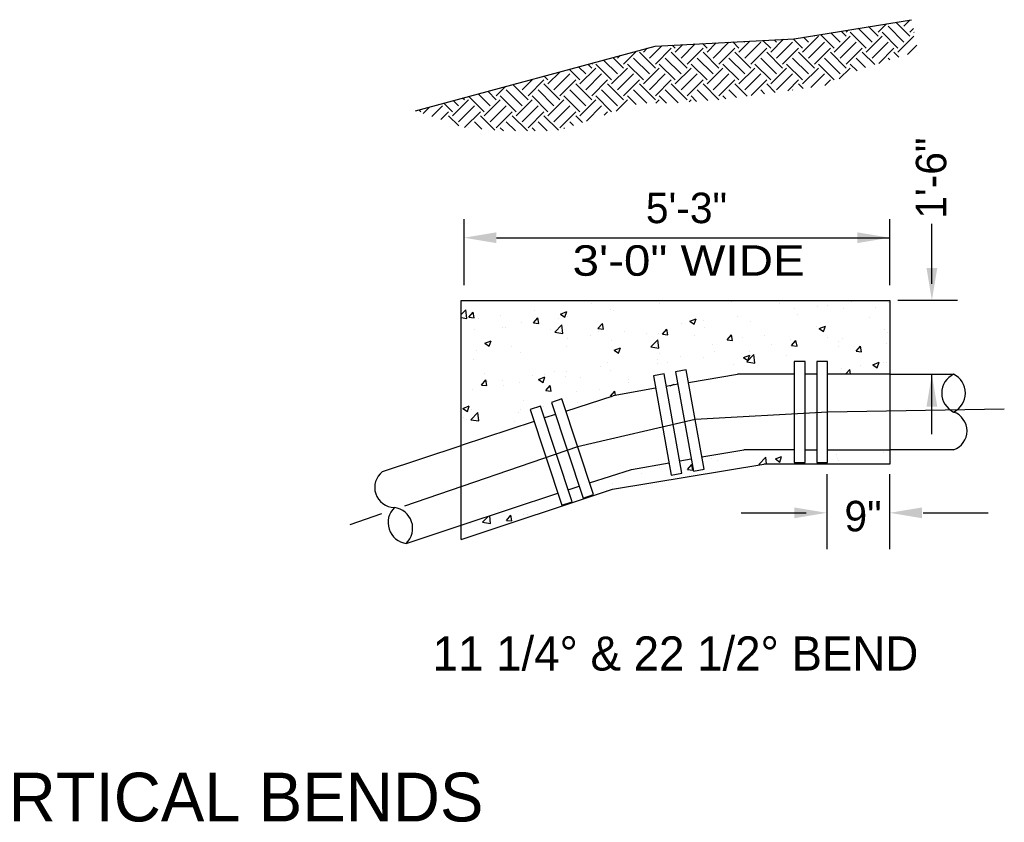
# Model space of a CAD drawing. Header units: feet. Extents: x 6 to 310, y -41 to 128.
# Tile 9 of 44: x 203.64 to 207.67, y 9.2 to 12.5. Entities that reach past the tile are written whole.
import ezdxf
from ezdxf.enums import TextEntityAlignment as Align

# ---------------------------------------------------------------- set-up
doc = ezdxf.new("R2010")
doc.units = ezdxf.units.FT
doc.header["$MEASUREMENT"] = 0
doc.linetypes.add('DASHDOT', pattern=[1, 0.5, -0.25, 0, -0.25])
doc.linetypes.add('E', pattern=[1, 0.75, -0.05, 0.15, -0.05])
for name, color, linetype in [('DETAIL', 1, 'Continuous'), ('MISC_LINE', 10, 'DASHDOT'), ('text', 9, 'Continuous')]:
    doc.layers.add(name, color=color, linetype=linetype)
doc.styles.add('Slanted-Normal', font='font31.shx', dxfattribs={"height": 0.14})

msp = doc.modelspace()

# ---------------------------------------------------------------- linework, layer by layer
at = {"color": 247}
for p, q in [((207.15558, 12.44549), (207.19041, 12.48032)), ((207.28607, 12.42918), (207.22874, 12.48652)), ((207.2616, 12.46996), (207.28769, 12.49604)), ((207.00063, 12.40472), (206.96194, 12.4434)), ((207.0251, 12.42918), (207.00407, 12.45021)), ((207.0251, 12.44549), (207.03478, 12.45517)), ((207.10665, 12.38025), (207.04141, 12.44549)), ((207.13112, 12.40472), (207.07428, 12.46156)), ((207.15558, 12.42918), (207.1164, 12.46836)), ((207.13112, 12.46996), (207.13205, 12.47089)), ((207.23714, 12.38025), (207.17189, 12.44549)), ((207.2616, 12.40472), (207.19636, 12.46996)), ((207.28607, 12.44549), (207.30074, 12.46016)), ((207.30398, 12.44389), (207.30238, 12.44549)), ((206.34819, 12.33947), (206.4061, 12.39738)), ((206.45421, 12.38025), (206.43551, 12.39895)), ((206.45421, 12.36394), (206.49227, 12.402)), ((206.47868, 12.33947), (206.54392, 12.40472)), ((206.5847, 12.38025), (206.55936, 12.40559)), ((206.5847, 12.36394), (206.63015, 12.40939)), ((206.60917, 12.40472), (206.6058, 12.40808)), ((206.60917, 12.33947), (206.67441, 12.40472)), ((206.71519, 12.38025), (206.68321, 12.41223)), ((206.71519, 12.36394), (206.76803, 12.41678)), ((206.73965, 12.40472), (206.72965, 12.41472)), ((206.73965, 12.33947), (206.8049, 12.40472)), ((206.84568, 12.38025), (206.80706, 12.41887)), ((206.84568, 12.36394), (206.91092, 12.42918)), ((206.87014, 12.40472), (206.8496, 12.42525)), ((206.87014, 12.33947), (206.93539, 12.40472)), ((206.89461, 12.42918), (206.89173, 12.43206)), ((206.97616, 12.38025), (206.91981, 12.4366)), ((206.97616, 12.36394), (207.04141, 12.42918)), ((207.00063, 12.33947), (207.06587, 12.40472)), ((207.10665, 12.36394), (207.17189, 12.42918)), ((207.13112, 12.33947), (207.19636, 12.40472)), ((207.23714, 12.36394), (207.30238, 12.42918)), ((206.11168, 12.315), (206.16456, 12.36788)), ((206.24217, 12.29869), (206.17693, 12.36394)), ((206.19324, 12.36394), (206.20924, 12.37994)), ((206.2177, 12.33947), (206.26822, 12.38999)), ((206.24217, 12.315), (206.30741, 12.38025)), ((206.37266, 12.29869), (206.30741, 12.36394)), ((206.32372, 12.38025), (206.31166, 12.39231)), ((206.32372, 12.36394), (206.35439, 12.39461)), ((206.37266, 12.315), (206.4379, 12.38025)), ((206.50314, 12.29869), (206.4379, 12.36394)), ((206.50314, 12.315), (206.56839, 12.38025)), ((206.63363, 12.29869), (206.56839, 12.36394)), ((206.63363, 12.315), (206.69888, 12.38025)), ((206.76412, 12.29869), (206.69888, 12.36394)), ((206.76412, 12.315), (206.82936, 12.38025)), ((206.89461, 12.29869), (206.82936, 12.36394)), ((206.89461, 12.315), (206.95985, 12.38025)), ((207.0251, 12.29869), (206.95985, 12.36394)), ((207.0251, 12.315), (207.09034, 12.38025)), ((207.14173, 12.31255), (207.09034, 12.36394)), ((207.1583, 12.31773), (207.22083, 12.38025)), ((207.24117, 12.34359), (207.22083, 12.36394)), ((207.27687, 12.35474), (207.31431, 12.39217)), ((205.98119, 12.315), (205.98582, 12.31963)), ((206.08722, 12.27423), (206.02991, 12.33153)), ((206.11168, 12.29869), (206.06844, 12.34193)), ((206.08722, 12.33947), (206.09753, 12.34979)), ((206.2177, 12.27423), (206.15246, 12.33947)), ((206.34819, 12.27423), (206.28295, 12.33947)), ((206.47868, 12.27423), (206.41343, 12.33947)), ((206.60917, 12.27423), (206.54392, 12.33947)), ((206.73965, 12.27423), (206.67441, 12.33947)), ((206.87014, 12.27423), (206.8049, 12.33947)), ((207.00063, 12.27423), (206.93539, 12.33947)), ((207.10443, 12.30091), (207.06587, 12.33947)), ((207.20388, 12.33195), (207.19636, 12.33947)), ((205.80177, 12.23345), (205.85176, 12.28344)), ((205.82624, 12.27423), (205.82441, 12.27606)), ((205.93226, 12.24976), (205.88863, 12.29339)), ((205.95673, 12.27423), (205.92716, 12.30379)), ((205.93226, 12.23345), (205.99751, 12.29869)), ((205.98119, 12.29869), (205.96569, 12.3142)), ((206.06275, 12.24976), (205.99751, 12.315)), ((206.06275, 12.23345), (206.12799, 12.29869)), ((206.19324, 12.24976), (206.12799, 12.315)), ((206.19324, 12.23345), (206.25848, 12.29869)), ((206.32372, 12.24976), (206.25848, 12.315)), ((206.32372, 12.23345), (206.38897, 12.29869)), ((206.45421, 12.24976), (206.38897, 12.315)), ((206.45421, 12.23345), (206.51946, 12.29869)), ((206.5847, 12.24976), (206.51946, 12.315)), ((206.5847, 12.23345), (206.64994, 12.29869)), ((206.71519, 12.24976), (206.64994, 12.315)), ((206.71519, 12.23345), (206.78043, 12.29869)), ((206.84568, 12.24976), (206.78043, 12.315)), ((206.84568, 12.23345), (206.91092, 12.29869)), ((206.97616, 12.24976), (206.91092, 12.315)), ((206.99647, 12.25376), (207.04141, 12.29869)), ((207.0695, 12.28692), (207.04141, 12.315)), ((205.67129, 12.23345), (205.67302, 12.23519)), ((205.69575, 12.20898), (205.74005, 12.25328)), ((205.72022, 12.18452), (205.78546, 12.24976)), ((205.80177, 12.24976), (205.78588, 12.26565)), ((205.82624, 12.20898), (205.89148, 12.27423)), ((205.85071, 12.18452), (205.91595, 12.24976)), ((205.95673, 12.20898), (206.02197, 12.27423)), ((205.98119, 12.18452), (206.04644, 12.24976)), ((206.08722, 12.20898), (206.15246, 12.27423)), ((206.11168, 12.18452), (206.17693, 12.24976)), ((206.2177, 12.20898), (206.28295, 12.27423)), ((206.24217, 12.18452), (206.30741, 12.24976)), ((206.34819, 12.20898), (206.41343, 12.27423)), ((206.37266, 12.18452), (206.4379, 12.24976)), ((206.47868, 12.20898), (206.54392, 12.27423)), ((206.50314, 12.18452), (206.56839, 12.24976)), ((206.60917, 12.20898), (206.67441, 12.27423)), ((206.63486, 12.18574), (206.69888, 12.24976)), ((206.73965, 12.20898), (206.8049, 12.27423)), ((206.78539, 12.20579), (206.82936, 12.24976)), ((206.87948, 12.21832), (206.93539, 12.27423)), ((206.93672, 12.22663), (206.95985, 12.24976)), ((205.58973, 12.16821), (205.5547, 12.20324)), ((205.58973, 12.18452), (205.62834, 12.22312)), ((205.69575, 12.14374), (205.63051, 12.20898)), ((205.72022, 12.16821), (205.65744, 12.23098)), ((205.82624, 12.14374), (205.761, 12.20898)), ((205.85071, 12.16821), (205.78546, 12.23345)), ((205.95673, 12.14374), (205.89148, 12.20898)), ((205.98119, 12.16821), (205.91595, 12.23345)), ((206.08722, 12.14374), (206.02197, 12.20898)), ((206.11168, 12.16821), (206.04644, 12.23345)), ((206.20692, 12.15452), (206.15246, 12.20898)), ((206.24217, 12.16821), (206.17693, 12.23345)), ((206.33544, 12.15649), (206.28295, 12.20898)), ((206.37266, 12.16821), (206.30741, 12.23345)), ((206.45724, 12.16518), (206.41343, 12.20898)), ((206.50291, 12.16844), (206.4379, 12.23345)), ((206.57512, 12.17778), (206.54392, 12.20898)), ((206.6183, 12.18354), (206.56839, 12.23345)), ((206.69027, 12.19312), (206.67441, 12.20898)), ((206.73345, 12.19887), (206.69888, 12.23345)), ((206.80542, 12.20846), (206.8049, 12.20898)), ((206.84861, 12.21421), (206.82936, 12.23345)), ((205.41031, 12.11927), (205.37488, 12.1547)), ((205.41031, 12.10296), (205.47555, 12.16821)), ((205.43478, 12.14374), (205.41341, 12.1651)), ((205.45924, 12.16821), (205.45195, 12.1755)), ((205.5408, 12.11927), (205.47763, 12.18244)), ((205.56526, 12.14374), (205.51616, 12.19284)), ((205.5408, 12.10296), (205.60604, 12.16821)), ((205.67129, 12.11927), (205.60604, 12.18452)), ((205.67129, 12.10296), (205.73653, 12.16821)), ((205.80177, 12.11927), (205.73653, 12.18452)), ((205.80177, 12.10296), (205.86702, 12.16821)), ((205.93226, 12.11927), (205.86702, 12.18452)), ((205.93226, 12.10296), (205.99751, 12.16821)), ((206.06275, 12.11927), (205.99751, 12.18452)), ((206.08167, 12.12188), (206.12799, 12.16821)), ((206.16341, 12.1491), (206.12799, 12.18452)), ((206.2448, 12.15452), (206.25848, 12.16821)), ((206.28847, 12.15452), (206.25848, 12.18452)), ((206.38046, 12.1597), (206.38897, 12.16821)), ((206.41156, 12.16192), (206.38897, 12.18452)), ((206.53194, 12.17203), (206.51946, 12.18452)), ((205.27982, 12.11927), (205.27213, 12.12696)), ((205.28958, 12.11272), (205.31554, 12.13868)), ((205.32575, 12.09996), (205.36953, 12.14374)), ((205.36192, 12.08719), (205.394, 12.11927)), ((205.43478, 12.0785), (205.50002, 12.14374)), ((205.45962, 12.05441), (205.52449, 12.11927)), ((205.56526, 12.0785), (205.63051, 12.14374)), ((205.58973, 12.05403), (205.65497, 12.11927)), ((205.69575, 12.0785), (205.761, 12.14374)), ((205.72022, 12.05403), (205.78546, 12.11927)), ((205.82624, 12.0785), (205.89148, 12.14374)), ((205.85071, 12.05403), (205.91595, 12.11927)), ((205.9594, 12.08117), (206.02197, 12.14374)), ((206.03276, 12.10559), (206.04644, 12.11927)), ((205.43587, 12.06109), (205.394, 12.10296)), ((205.52997, 12.04855), (205.50002, 12.0785)), ((205.58334, 12.04411), (205.52449, 12.10296)), ((205.6683, 12.0407), (205.63051, 12.0785)), ((205.71723, 12.0407), (205.65497, 12.10296)), ((205.79879, 12.0407), (205.761, 12.0785)), ((205.84526, 12.04316), (205.78546, 12.10296)), ((205.90644, 12.06354), (205.89148, 12.0785)), ((205.94315, 12.07576), (205.91595, 12.10296)), ((205.47659, 12.05299), (205.47555, 12.05403)), ((205.61893, 12.04115), (205.60604, 12.05403)), ((205.74985, 12.0407), (205.73653, 12.05403)), ((205.86973, 12.05131), (205.86702, 12.05403)), ((205.44643, 11.28754), (205.46476, 11.30663)), ((205.46884, 11.27158), (205.46476, 11.30663)), ((205.98074, 11.33343), (205.98074, 11.33343)), ((206.05935, 11.30987), (206.05935, 11.30987)), ((206.26062, 11.33156), (206.26062, 11.33156)), ((206.55308, 11.33988), (206.55308, 11.33988)), ((206.7501, 11.33156), (206.7501, 11.33156)), ((206.81417, 11.31037), (206.81417, 11.31037)), ((206.90657, 11.32253), (206.90657, 11.32253)), ((206.94712, 11.32323), (206.94712, 11.32323)), ((207.01324, 11.31197), (207.01324, 11.31197)), ((207.04635, 11.34094), (207.04635, 11.34094)), ((207.14414, 11.31491), (207.14414, 11.31491)), ((207.19966, 11.3356), (207.19966, 11.3356)), ((205.44643, 11.27506), (205.46883, 11.27158)), ((205.47758, 11.27614), (205.49537, 11.29734)), ((205.47758, 11.27614), (205.49964, 11.27421)), ((205.49964, 11.2742), (205.49538, 11.29734)), ((205.51547, 11.27218), (205.51547, 11.27218)), ((205.60787, 11.28434), (205.60787, 11.28434)), ((205.7423, 11.25298), (205.76009, 11.27418)), ((205.74765, 11.30274), (205.74765, 11.30274)), ((205.76437, 11.25104), (205.7601, 11.27418)), ((205.84411, 11.27292), (205.84411, 11.27292)), ((205.85308, 11.28945), (205.87892, 11.29937)), ((205.85308, 11.28945), (205.87144, 11.27707)), ((205.87145, 11.27706), (205.87893, 11.29937)), ((205.8825, 11.28026), (205.8825, 11.28026)), ((206.06892, 11.30389), (206.06892, 11.30389)), ((206.38349, 11.2599), (206.40933, 11.26982)), ((206.40186, 11.24751), (206.40934, 11.26981)), ((206.58108, 11.27968), (206.58108, 11.27968)), ((206.82374, 11.28598), (206.82374, 11.28598)), ((207.12031, 11.27439), (207.12031, 11.27439)), ((205.50131, 11.2266), (205.50131, 11.2266)), ((205.61375, 11.23515), (205.61375, 11.23515)), ((205.62887, 11.23598), (205.62887, 11.23598)), ((205.693, 11.25427), (205.693, 11.25427)), ((205.7423, 11.25298), (205.76436, 11.25105)), ((205.81077, 11.22683), (205.81077, 11.22683)), ((205.8299, 11.21559), (205.85865, 11.24555)), ((205.86273, 11.21049), (205.85865, 11.24554)), ((206.00702, 11.22982), (206.02482, 11.25102)), ((206.00702, 11.22982), (206.02908, 11.22789)), ((206.02909, 11.22788), (206.02482, 11.25102)), ((206.27175, 11.20666), (206.28954, 11.22786)), ((206.29381, 11.20472), (206.28954, 11.22786)), ((206.34891, 11.24912), (206.34891, 11.24912)), ((206.38349, 11.2599), (206.40185, 11.24751)), ((206.4413, 11.26128), (206.4413, 11.26128)), ((206.44562, 11.23468), (206.44562, 11.23468)), ((206.63205, 11.25831), (206.63205, 11.25831)), ((206.90507, 11.23744), (206.90507, 11.23744)), ((206.9139, 11.23034), (206.93974, 11.24026)), ((206.9139, 11.23034), (206.93226, 11.21795)), ((206.93226, 11.21795), (206.93975, 11.24025)), ((207.18234, 11.22605), (207.18234, 11.22605)), ((205.8299, 11.21559), (205.86273, 11.21049)), ((205.88364, 11.18786), (205.88364, 11.18786)), ((205.97604, 11.20003), (205.97604, 11.20003)), ((206.00779, 11.2185), (206.00779, 11.2185)), ((206.11582, 11.21843), (206.11582, 11.21843)), ((206.20481, 11.21018), (206.20481, 11.21018)), ((206.25613, 11.2087), (206.25613, 11.2087)), ((206.27175, 11.20666), (206.29381, 11.20473)), ((206.40183, 11.20185), (206.40183, 11.20185)), ((206.53647, 11.1835), (206.55426, 11.2047)), ((206.55854, 11.18156), (206.55427, 11.2047)), ((206.59885, 11.19353), (206.59885, 11.19353)), ((206.68983, 11.2005), (206.68983, 11.2005)), ((206.79587, 11.18521), (206.79587, 11.18521)), ((206.94926, 11.19537), (206.94926, 11.19537)), ((207.00875, 11.18911), (207.00875, 11.18911)), ((207.19517, 11.21274), (207.19517, 11.21274)), ((205.54298, 11.17042), (205.56882, 11.18034)), ((205.54298, 11.17042), (205.56134, 11.15803)), ((205.56134, 11.15803), (205.56883, 11.18033)), ((205.65056, 11.15718), (205.65056, 11.15718)), ((205.87801, 11.1574), (205.87801, 11.1574)), ((206.06444, 11.18103), (206.06444, 11.18103)), ((206.07339, 11.14086), (206.09923, 11.15078)), ((206.09175, 11.12847), (206.09923, 11.15077)), ((206.22379, 11.1545), (206.25254, 11.18446)), ((206.22379, 11.1545), (206.25662, 11.14941)), ((206.25662, 11.1494), (206.25255, 11.18445)), ((206.47459, 11.16355), (206.47459, 11.16355)), ((206.53647, 11.1835), (206.55853, 11.18157)), ((206.71708, 11.1648), (206.71708, 11.1648)), ((206.80119, 11.16034), (206.81898, 11.18154)), ((206.80119, 11.16034), (206.82325, 11.15841)), ((206.80947, 11.17697), (206.80947, 11.17697)), ((206.82326, 11.1584), (206.81899, 11.18154)), ((206.81925, 11.16312), (206.81925, 11.16312)), ((206.99289, 11.17688), (206.99289, 11.17688)), ((206.9935, 11.1564), (206.9935, 11.1564)), ((207.06591, 11.13718), (207.08371, 11.15838)), ((207.08798, 11.13524), (207.08371, 11.15837)), ((207.18991, 11.16856), (207.18991, 11.16856)), ((205.51077, 11.13877), (205.51077, 11.13877)), ((205.68852, 11.13141), (205.68852, 11.13141)), ((206.07339, 11.14086), (206.09174, 11.12847)), ((206.25935, 11.1266), (206.25935, 11.1266)), ((206.34421, 11.11571), (206.34421, 11.11571)), ((206.44114, 11.11182), (206.44114, 11.11182)), ((206.48399, 11.13411), (206.48399, 11.13411)), ((206.60379, 11.1113), (206.62964, 11.12122)), ((206.60379, 11.1113), (206.62215, 11.09892)), ((206.61769, 11.09341), (206.64643, 11.12337)), ((206.62216, 11.09891), (206.62964, 11.12121)), ((206.62756, 11.13545), (206.62756, 11.13545)), ((206.65052, 11.08831), (206.64644, 11.12336)), ((206.77826, 11.11946), (206.77826, 11.11946)), ((207.06591, 11.13718), (207.08797, 11.13525)), ((205.49682, 11.10374), (205.49682, 11.10374)), ((206.01873, 11.07286), (206.01873, 11.07286)), ((206.04411, 11.08966), (206.04411, 11.08966)), ((206.25164, 11.08583), (206.25164, 11.08583)), ((206.25182, 11.10355), (206.25182, 11.10355)), ((206.56303, 11.08251), (206.56303, 11.08251)), ((206.61769, 11.09341), (206.65051, 11.08832)), ((207.00426, 11.06625), (207.00426, 11.06625)), ((207.08525, 11.08049), (207.08525, 11.08049)), ((207.1342, 11.08174), (207.16004, 11.09166)), ((207.1342, 11.08174), (207.15256, 11.06936)), ((207.15257, 11.06935), (207.16005, 11.09165)), ((207.17765, 11.09265), (207.17765, 11.09265)), ((207.19068, 11.08987), (207.19068, 11.08987)), ((205.54188, 11.04656), (205.54188, 11.04656)), ((205.7389, 11.03823), (205.7389, 11.03823)), ((205.76328, 11.02182), (205.78912, 11.03174)), ((205.78165, 11.00943), (205.78913, 11.03173)), ((205.78655, 11.0423), (205.78655, 11.0423)), ((205.82887, 11.05271), (205.82887, 11.05271)), ((205.87353, 11.03454), (205.87353, 11.03454)), ((205.87895, 11.05446), (205.87895, 11.05446)), ((205.93592, 11.02991), (205.93592, 11.02991)), ((206.05995, 11.05816), (206.05995, 11.05816)), ((207.02148, 11.04264), (207.04032, 11.06228)), ((207.04261, 11.04264), (207.04033, 11.06227)), ((205.52879, 10.99852), (205.54658, 11.01973)), ((205.52879, 10.99852), (205.55085, 10.99659)), ((205.55085, 10.99659), (205.54659, 11.01972)), ((205.55346, 11.01161), (205.55346, 11.01161)), ((205.61363, 11.01576), (205.61363, 11.01576)), ((205.61969, 10.99698), (205.61969, 10.99698)), ((205.68403, 11.00855), (205.68403, 11.00855)), ((205.76328, 11.02182), (205.78164, 11.00944)), ((205.79351, 10.97536), (205.8113, 10.99657)), ((205.81558, 10.97343), (205.81131, 10.99656)), ((205.81671, 10.98866), (205.81671, 10.98866)), ((206.13255, 11.00862), (206.13255, 11.00862)), ((206.13294, 11.02158), (206.13294, 11.02158)), ((206.30301, 10.99584), (206.31953, 11.00218)), ((206.31834, 10.99861), (206.31954, 11.00217)), ((206.32996, 11.01326), (206.32996, 11.01326)), ((205.49234, 10.98088), (205.49234, 10.98088)), ((205.79351, 10.97536), (205.81557, 10.97343)), ((205.91731, 10.97167), (205.91731, 10.97167)), ((206.01374, 10.98033), (206.01374, 10.98033)), ((206.05823, 10.9522), (206.07603, 10.97341)), ((206.05823, 10.9522), (206.06357, 10.95174)), ((206.07934, 10.95544), (206.07603, 10.9734)), ((205.45318, 10.90278), (205.47902, 10.9127)), ((205.45318, 10.90278), (205.47153, 10.8904)), ((205.47154, 10.89039), (205.47902, 10.91269)), ((205.70207, 10.93473), (205.70207, 10.93473)), ((205.78185, 10.90889), (205.78185, 10.90889)), ((205.86904, 10.91167), (205.86904, 10.91167)), ((205.92163, 10.92729), (205.92163, 10.92729)), ((205.45637, 10.86604), (205.45637, 10.86604)), ((205.48494, 10.85606), (205.51369, 10.88602)), ((205.48683, 10.89778), (205.48683, 10.89778)), ((205.51777, 10.85097), (205.51369, 10.88602)), ((205.67954, 10.88569), (205.67954, 10.88569)), ((205.68946, 10.89673), (205.68946, 10.89673)), ((205.46845, 10.85895), (205.46845, 10.85895)), ((205.48494, 10.85606), (205.51777, 10.85097)), ((205.48785, 10.85801), (205.48785, 10.85801)), ((205.66547, 10.85063), (205.66547, 10.85063)), ((206.66662, 10.6728), (206.69536, 10.70276)), ((206.69866, 10.67449), (206.69537, 10.70275)), ((206.7343, 10.69507), (206.76014, 10.70499)), ((206.75266, 10.68268), (206.76014, 10.70498)), ((207.17722, 10.72128), (207.17722, 10.72128)), ((206.37417, 10.65143), (206.39196, 10.67263)), ((206.39623, 10.64949), (206.39196, 10.67263)), ((206.4735, 10.69619), (206.4735, 10.69619)), ((206.66662, 10.6728), (206.67165, 10.67201)), ((206.7343, 10.69507), (206.75265, 10.68269)), ((206.9908, 10.69766), (206.9908, 10.69766)), ((206.99242, 10.68905), (206.99242, 10.68905)), ((206.18466, 10.63706), (206.18466, 10.63706)), ((206.25826, 10.65925), (206.25826, 10.65925)), ((206.37417, 10.65143), (206.39623, 10.6495)), ((206.38168, 10.62874), (206.38168, 10.62874)), ((206.06546, 10.59581), (206.06546, 10.59581)), ((206.042, 10.56671), (206.042, 10.56671)), ((205.53387, 10.43545), (205.55827, 10.46088)), ((205.5667, 10.43035), (205.56297, 10.46244)), ((205.60083, 10.47498), (205.60204, 10.47417)), ((205.60204, 10.47416), (205.6025, 10.47554)), ((205.63121, 10.44329), (205.649, 10.4645)), ((205.65327, 10.44136), (205.649, 10.46449)), ((205.70098, 10.46737), (205.70098, 10.46737)), ((205.71719, 10.4661), (205.71719, 10.4661)), ((205.48574, 10.43042), (205.48574, 10.43042)), ((205.53387, 10.43545), (205.5667, 10.43036)), ((205.63121, 10.44329), (205.65327, 10.44136))]:
    msp.add_line(p, q, dxfattribs=at)
at = {"layer": 'DETAIL'}
for p, q in [((206.81161, 12.41911), (207.29339, 12.49696)), ((206.24104, 12.38853), (206.81161, 12.41911)), ((205.25916, 12.12346), (206.24104, 12.38853)), ((205.44643, 11.34484), (207.20323, 11.34484)), ((205.44643, 10.36447), (205.44643, 11.34484)), ((207.20323, 11.34484), (207.20323, 10.67449)), ((206.29054, 11.09033), (206.29054, 11.09033)), ((206.85671, 11.09431), (206.81209, 11.09431)), ((206.81209, 11.09431), (206.81209, 10.68095)), ((206.85671, 10.68095), (206.85671, 11.09431)), ((206.90407, 11.09431), (206.90407, 10.68095)), ((206.9487, 11.09431), (206.90407, 11.09431)), ((206.9487, 10.68095), (206.9487, 11.09431)), ((206.27804, 11.04384), (206.23413, 11.03591)), ((206.23413, 11.03591), (206.3076, 10.62912)), ((206.35151, 10.63705), (206.27804, 11.04384)), ((206.36856, 11.06018), (206.32465, 11.05225)), ((206.32465, 11.05225), (206.39811, 10.64547)), ((206.44203, 10.6534), (206.36856, 11.06018)), ((206.37785, 11.00879), (206.57977, 11.04264)), ((206.81209, 11.04264), (206.57977, 11.04264)), ((206.90407, 11.04264), (206.85671, 11.04264)), ((207.20658, 11.04264), (206.9487, 11.04264)), ((207.20658, 11.04264), (207.4654, 11.04264)), ((206.24331, 10.98506), (206.06983, 10.95373)), ((206.33383, 11.00141), (206.28723, 10.99299)), ((205.87468, 10.89176), (206.06983, 10.95373)), ((205.77094, 10.9124), (205.72858, 10.89836)), ((205.90098, 10.52002), (205.77094, 10.9124)), ((205.85825, 10.94134), (205.81589, 10.9273)), ((205.81589, 10.9273), (205.94593, 10.53492)), ((205.98829, 10.54896), (205.85825, 10.94134)), ((205.72858, 10.89836), (205.85862, 10.50598)), ((205.83215, 10.87825), (205.78719, 10.86335)), ((205.74483, 10.84931), (205.44643, 10.75042)), ((205.1233, 10.64333), (205.44643, 10.75042)), ((206.43295, 10.7037), (206.60544, 10.73262)), ((206.81209, 10.73262), (206.60544, 10.73262)), ((206.85671, 10.73262), (206.90407, 10.73262)), ((206.9487, 10.73262), (207.20658, 10.73262)), ((206.98634, 10.71444), (206.98634, 10.71444)), ((207.4654, 10.73262), (207.20658, 10.73262)), ((206.06648, 10.57115), (206.68653, 10.67449)), ((206.14441, 10.65216), (206.29841, 10.67997)), ((206.34233, 10.6879), (206.38893, 10.69632)), ((206.49546, 10.68886), (206.49546, 10.68886)), ((207.20323, 10.67449), (206.68653, 10.67449)), ((206.81209, 10.68095), (206.85671, 10.68095)), ((206.90407, 10.68095), (206.9487, 10.68095)), ((205.97221, 10.59748), (206.14441, 10.65216)), ((206.3076, 10.62912), (206.35151, 10.63705)), ((206.39811, 10.64547), (206.44203, 10.6534)), ((205.88472, 10.56907), (205.92968, 10.58397)), ((205.44643, 10.36447), (206.06648, 10.57115)), ((205.44643, 10.42382), (205.84236, 10.55503)), ((205.94593, 10.53492), (205.98829, 10.54896)), ((205.85862, 10.50598), (205.90098, 10.52002)), ((205.22083, 10.34905), (205.49082, 10.43852))]:
    msp.add_line(p, q, dxfattribs=at)
for centre, radius, start, end in [((207.50284, 10.96514), 0.08608, 115.78576, 244.21424), ((207.42796, 10.96514), 0.08608, 295.78576, 64.21424), ((207.43825, 10.81013), 0.08212, 289.30794, 70.69206), ((205.17346, 10.5783), 0.08212, 127.64383, 269.02796), ((205.23199, 10.4344), 0.08608, 134.12166, 262.55013), ((205.16091, 10.41084), 0.08608, 314.12166, 82.55013)]:
    msp.add_arc(centre, radius, start, end, dxfattribs=at)
at = {"layer": 'MISC_LINE', "linetype": 'E'}
for p, q in [((206.9487, 10.88763), (206.4053, 10.85679)), ((207.67332, 10.89964), (206.9487, 10.88763)), ((206.4053, 10.85679), (205.92327, 10.74515)), ((205.92327, 10.74515), (204.98883, 10.42495))]:
    msp.add_line(p, q, dxfattribs=at)
at = {"layer": 'text'}
for p, q in [((205.45782, 11.40742), (205.45782, 11.67822)), ((207.20323, 11.40742), (207.20323, 11.67822)), ((205.59069, 11.6027), (207.20323, 11.6027)), ((207.23601, 11.34625), (207.48191, 11.34625)), ((206.94504, 10.63227), (206.94504, 10.32532)), ((207.20277, 10.63227), (207.20277, 10.32532))]:
    msp.add_line(p, q, dxfattribs=at)
at = {"layer": 'text', "color": 9}
for p, q in [((207.37633, 11.4134), (207.37633, 11.65976)), ((207.37633, 10.79628), (207.37633, 11.04264)), ((206.59381, 10.47429), (206.86043, 10.47429)), ((207.34012, 10.47429), (207.60675, 10.47429))]:
    msp.add_line(p, q, dxfattribs=at)
at = {"layer": 'text'}
msp.add_solid([(205.59069, 11.58056), (205.59069, 11.62485), (205.45782, 11.6027)], dxfattribs=at)
at = {"layer": 'text', "color": 9}
for points in [[(207.07036, 11.58056), (207.07036, 11.62485), (207.20323, 11.6027)], [(207.39848, 11.47912), (207.35419, 11.47912), (207.37633, 11.34625)], [(207.39848, 10.90978), (207.35419, 10.90978), (207.37633, 11.04264)], [(206.81217, 10.45215), (206.81217, 10.49644), (206.94504, 10.47429)], [(207.33564, 10.45215), (207.33564, 10.49644), (207.20277, 10.47429)]]:
    msp.add_solid(points, dxfattribs=at)

# ---------------------------------------------------------------- texts
at = {"layer": 'text', "style": 'Slanted-Normal'}
msp.add_text('1\'-6"', height=0.125, rotation=90, dxfattribs=at).set_placement((207.43531, 11.68057))
msp.add_text('5\'-3"', height=0.125, dxfattribs=at).set_placement((206.36974, 11.66241), align=Align.CENTER)
at = {"layer": 'text', "style": 'Slanted-Normal', "width": 0.995625}
msp.add_text('3\'-0" WIDE', height=0.125, dxfattribs=at).set_placement((205.90271, 11.44665), (206.85487, 11.44665), align=Align.FIT)
at = {"layer": 'text', "style": 'Slanted-Normal'}
msp.add_text('9"', height=0.125, dxfattribs=at).set_placement((207.01789, 10.39847))
at = {"layer": 'text', "color": 2, "style": 'Slanted-Normal'}
msp.add_text('11 1/4%%D & 22 1/2%%D BEND', height=0.14, dxfattribs=at).set_placement((206.32483, 9.82741), align=Align.CENTER)
at = {"layer": 'text', "style": 'Slanted-Normal'}
msp.add_text('%%UCONCRETE BLOCKING FOR VERTICAL BENDS', height=0.2, dxfattribs=at).set_placement((202.5502, 9.30843), align=Align.MIDDLE_CENTER)

doc.saveas('drawing.dxf')
